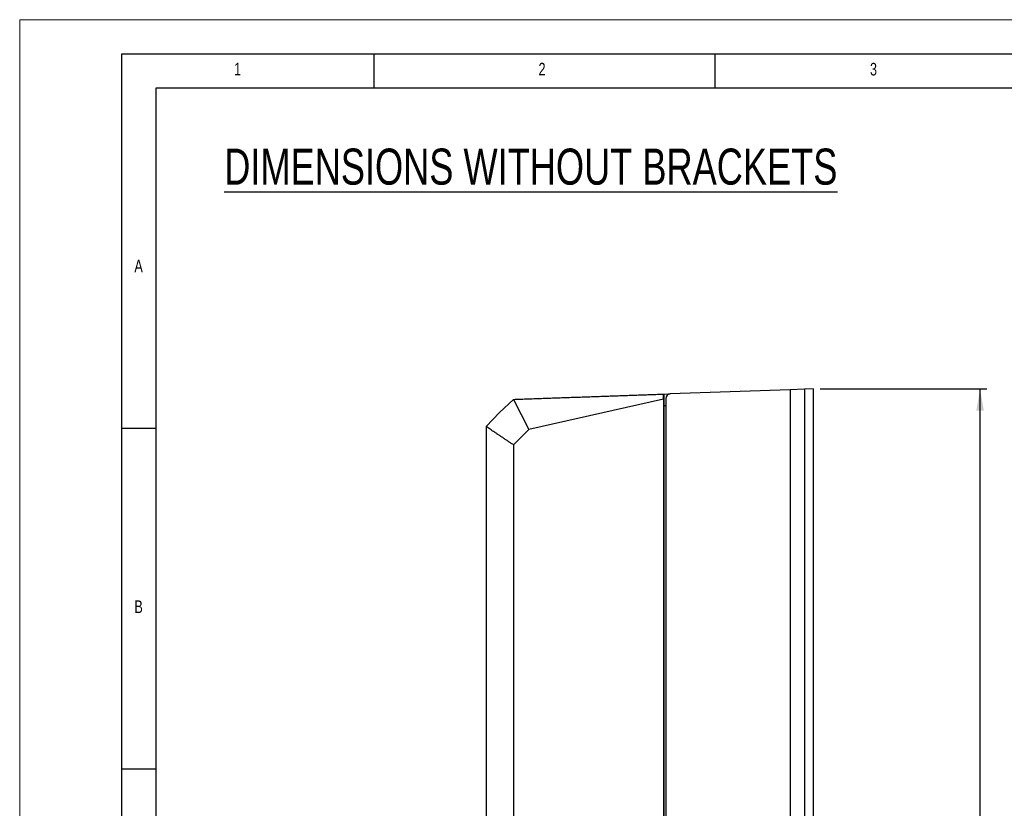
# Model space of a CAD drawing. Header units: millimetres. Extents: x 0 to 1262, y 0 to 420.
# Tile 14 of 99: x 0 to 144, y 304 to 420. Entities that reach past the tile are written whole.
import ezdxf

# ---------------------------------------------------------------- set-up
doc = ezdxf.new("R2010")
doc.units = ezdxf.units.MM
doc.layers.add('FORMAT', color=7, linetype='Continuous')
doc.layers.add('SLD-0', color=7, linetype='Continuous')
doc.styles.add('SLDTEXTSTYLE0', font='TXT', dxfattribs={"width": 0.75})
doc.dimstyles.new('SLDDIMSTYLE3', dxfattribs={"dimtxt": 3.5, "dimasz": 3.2, "dimexe": 0, "dimexo": 0.0625, "dimgap": 0.875, "dimtad": 1, "dimdec": 1, "dimlfac": 3, "dimrnd": 1e-09, "dimzin": 4, "dimdsep": 46, "dimtxsty": 'SLDTEXTSTYLE0', "dimsah": 1, "dimcen": 0.09, "dimadec": 0, "dimazin": 1, "dimtfac": 1, "dimtdec": 1, "dimtofl": 0, "dimtmove": 0, "dimatfit": 3, "dimfxl": 1, "dimfrac": 2, "dimtolj": 1, "dimtzin": 12, "dimarcsym": 0})

# ---------------------------------------------------------------- blocks, each defined once
blk = doc.blocks.new('_D_2')
at = {"layer": 'SLD-0', "color": 7, "transparency": 16777216}
for p, q in [((117.42, 365.82), (141.86, 365.82)), ((140.86, 172.49), (140.86, 365.82)), ((130.07, 274.98), (130.07, 276.04)), ((130.07, 276.04), (135.63, 276.04)), ((135.63, 276.04), (135.63, 274.98)), ((130.07, 263.34), (130.07, 262.27)), ((135.63, 262.27), (135.63, 263.34)), ((130.07, 262.27), (135.63, 262.27)), ((117.42, 172.49), (141.86, 172.49))]:
    blk.add_line(p, q, dxfattribs=at)
for points in [[(140.86, 365.82), (140.31, 362.62), (141.41, 362.62)], [(140.86, 172.49), (141.41, 175.69), (140.31, 175.69)]]:
    blk.add_solid(points, dxfattribs=at)
at = {"layer": 'SLD-0', "color": 7, "transparency": 16777216, "char_height": 3.5, "attachment_point": 1, "rotation": 90, "style": 'SLDTEXTSTYLE0'}
for s, insert in [('22.83', (131.11, 263.34)), ('580.0', (136.35, 263.34))]:
    blk.add_mtext(s, dxfattribs=dict(at, insert=insert))

msp = doc.modelspace()

# ---------------------------------------------------------------- linework, layer by layer
at = {"color": 7, "linetype": 'Continuous', "lineweight": 18}
for p, q in [((0.000041, 0.000053), (0.000041, 420.000053)), ((0.000041, 420.000053), (594.000041, 420.000053))]:
    msp.add_line(p, q, dxfattribs=at)
at = {"color": 7, "linetype": 'Continuous', "lineweight": 25}
for p, q in [((113.006253, 365.704458), (95.398955, 365.089598)), ((115.092934, 365.777327), (113.006253, 365.704458)), ((113.006253, 365.704458), (113.006253, 172.609701)), ((116.422221, 365.823746), (115.092934, 365.777327)), ((115.092934, 365.777327), (115.092934, 172.536833)), ((116.422221, 206.047697), (116.422221, 365.823746)), ((72.422221, 364.287232), (74.66469, 359.877623)), ((94.422221, 364.313823), (74.66469, 359.877623)), ((94.422221, 364.313823), (94.422221, 174.000337)), ((94.46409, 365.056951), (94.474557, 365.057317)), ((94.474557, 365.057317), (95.398955, 365.089598)), ((94.474557, 365.057317), (94.474557, 363.389634)), ((94.755554, 364.423337), (94.755554, 173.890822)), ((94.474557, 363.389634), (94.755554, 363.399447)), ((94.47979, 363.389817), (94.47979, 174.924342)), ((68.422221, 360.287232), (68.422221, 178.026927)), ((72.410311, 357.62015), (74.66469, 359.877623)), ((72.410311, 357.62015), (72.410311, 180.694009))]:
    msp.add_line(p, q, dxfattribs=at)
at = {"color": 7, "linetype": 'Continuous', "lineweight": 25, "flags": 128}
msp.add_lwpolyline([(68.422221, 360.287232), (70.375483, 362.33397), (72.422221, 364.287232)], dxfattribs=at)
at = {"color": 7, "linetype": 'Continuous', "lineweight": 25}
msp.add_arc((95.422221, 364.423337), 0.666667, 92, 180, dxfattribs=at)
for points, knots in [([(72.422221, 364.287232), (72.726025, 364.297841), (73.333583, 364.319058), (74.245798, 364.350913), (75.158553, 364.382787), (76.071917, 364.414683), (76.985873, 364.446599), (77.900424, 364.478535), (78.81557, 364.510493), (79.731311, 364.542471), (80.647647, 364.574471), (81.564578, 364.606491), (82.482104, 364.638531), (83.400224, 364.670593), (84.31894, 364.702675), (85.23825, 364.734778), (86.158155, 364.766902), (87.078655, 364.799046), (87.999751, 364.831212), (88.921441, 364.863398), (89.843725, 364.895605), (90.766605, 364.927832), (91.690078, 364.960081), (92.614154, 364.99235), (93.538795, 365.024639), (94.155641, 365.04618), (94.46409, 365.056951)], [0, 0, 0, 0, 0.0416928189, 0.0833788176, 0.1250586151, 0.1667328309, 0.2084020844, 0.2500669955, 0.2917281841, 0.3333862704, 0.3750418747, 0.4166956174, 0.458348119, 0.5, 0.541651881, 0.5833043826, 0.6249581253, 0.6666137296, 0.7082718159, 0.7499330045, 0.7915979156, 0.8332671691, 0.8749413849, 0.9166211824, 0.9583071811, 1, 1, 1, 1]), ([(72.410311, 357.62015), (72.341752, 357.665999), (72.20514, 357.757358), (72.002565, 357.892825), (71.802679, 358.026494), (71.605595, 358.158289), (71.411286, 358.288232), (71.219761, 358.416317), (71.031018, 358.542545), (70.845056, 358.666916), (70.661873, 358.789429), (70.481465, 358.910086), (70.249088, 359.065495), (69.967471, 359.253822), (69.640076, 359.47276), (69.321844, 359.685576), (69.012928, 359.892172), (68.712784, 360.09291), (68.518688, 360.222717), (68.422221, 360.287232)], [0, 0, 0, 0, 0.0477348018, 0.0951178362, 0.1421496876, 0.1888309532, 0.2351622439, 0.2811441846, 0.3267774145, 0.3720625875, 0.4170003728, 0.4615914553, 0.5058365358, 0.5906422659, 0.6744623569, 0.7573023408, 0.8391679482, 0.9200651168, 1, 1, 1, 1])]:
    msp.add_open_spline(points, degree=3, knots=knots, dxfattribs=at)
msp.add_open_spline([(94.422221, 364.313823), (94.422616, 364.413576), (94.425359, 364.610334), (94.434877, 364.855663), (94.448382, 365.018961), (94.458854, 365.056769), (94.46409, 365.056951)], degree=3, dxfattribs=at)
at = {"layer": 'FORMAT'}
for p, q in [((15.000041, 415.000053), (589.000041, 415.000053)), ((15.000041, 5.000053), (15.000041, 415.000053)), ((52.000041, 410.000053), (52.000041, 415.000053)), ((102.000041, 410.000053), (102.000041, 415.000053)), ((20.000041, 10.000053), (20.000041, 410.000053)), ((20.000041, 410.000053), (584.000041, 410.000053)), ((20.000041, 360.000053), (15.000041, 360.000053)), ((20.000041, 310.000053), (15.000041, 310.000053))]:
    msp.add_line(p, q, dxfattribs=at)

# ---------------------------------------------------------------- texts
at = {"layer": 'FORMAT', "char_height": 1.852083, "attachment_point": 1, "style": 'SLDTEXTSTYLE0'}
for s, insert in [('1', (31.43459, 413.668016)), ('2', (76.092299, 413.668016)), ('3', (124.713124, 413.668016)), ('A', (16.821627, 384.783249)), ('B', (16.821627, 334.783249))]:
    msp.add_mtext(s, dxfattribs=dict(at, insert=insert))
at = {"layer": 'SLD-0', "color": 250, "insert": (30.001434, 401.083875), "char_height": 5.29166667, "attachment_point": 1, "style": 'SLDTEXTSTYLE0'}
msp.add_mtext('\\LDIMENSIONS WITHOUT BRACKETS', dxfattribs=at)

# ---------------------------------------------------------------- dimensions: what is measured, and where the dimension line sits
at = {"layer": 'SLD-0', "color": 7}
dim = msp.add_linear_dim(base=(140.862315, 365.823746), p1=(116.422221, 172.490413), p2=(116.422221, 365.823746), angle=90, dimstyle='SLDDIMSTYLE3', dxfattribs=at)
dim.commit()
dim.dimension.update_dxf_attribs({"geometry": '_D_2', "text_midpoint": (140.862315, 269.15708), "dimtype": 160})

doc.saveas('drawing.dxf')
